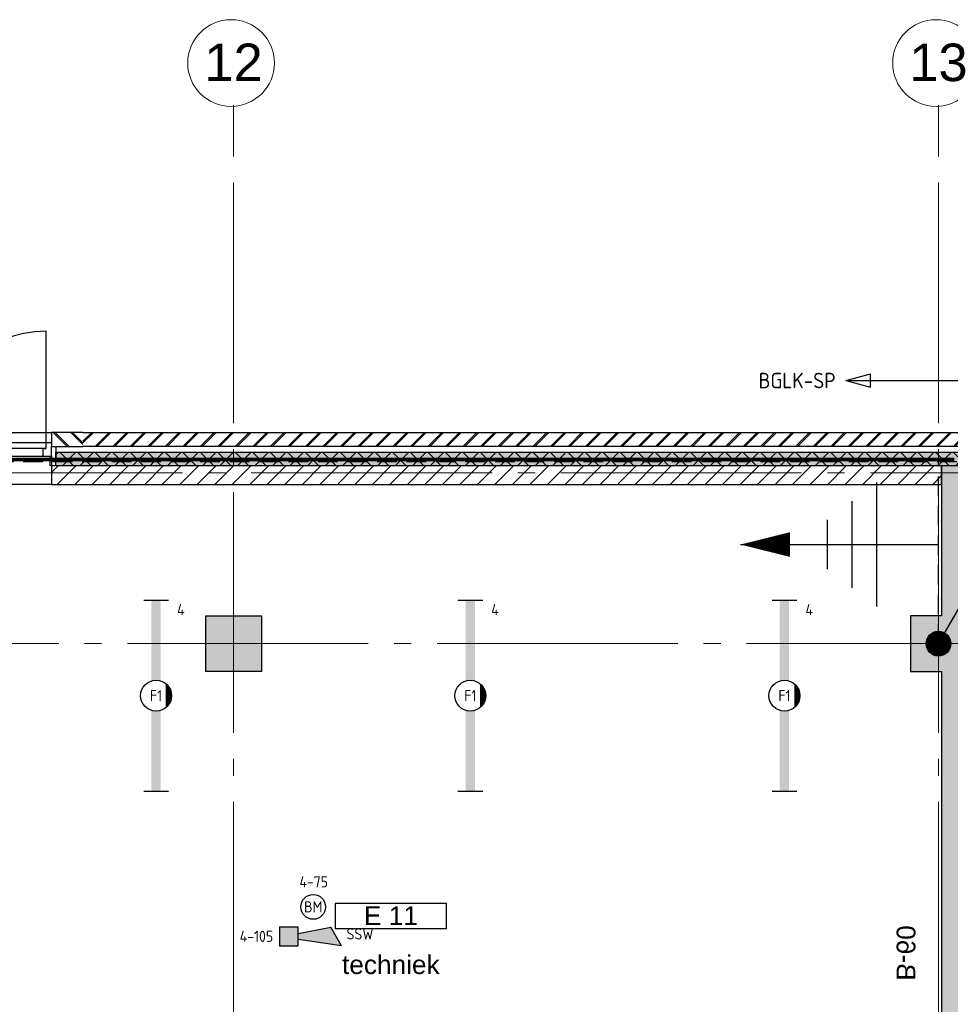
# Model space of a CAD drawing. Header units: millimetres. Extents: x -38031 to 123247, y -16330 to 129979.
# Tile 85 of 235: x 2630 to 10146, y 54283 to 62233. Entities that reach past the tile are written whole.
import ezdxf
from ezdxf.enums import TextEntityAlignment as Align

# ---------------------------------------------------------------- set-up
doc = ezdxf.new("R2010")
doc.units = ezdxf.units.MM
doc.header["$LTSCALE"] = 50
for name, pattern in [('HIDDEN', [9.525, 6.35, -3.175]), ('HIDDEN2', [4.7625, 3.175, -1.5875]), ('STYLE_11', [5, 3.888855, -0.416718, 0.277786, -0.416641])]:
    doc.linetypes.add(name, pattern=pattern)
for name, color, linetype in [('AB$1A---_ATTRIB035', 8, 'Continuous'), ('AL$1A---_ALGEMEEN', 8, 'Continuous'), ('AM$1A---_ARCERING', 8, 'Continuous'), ('AT$1A---_TEKST100', 8, 'Continuous'), ('BOUWKUNDIG', 8, 'Continuous'), ('brandscheiding', 5, 'HIDDEN'), ('EB6511--_ATTRIB', 2, 'Continuous'), ('EL6121--', 3, 'Continuous'), ('EL6212--_S', 4, 'Continuous'), ('EL6311--', 3, 'Continuous'), ('EL6511--', 3, 'Continuous')]:
    doc.layers.add(name, color=color, linetype=linetype)
doc.layers.add('stramien', color=1, linetype='STYLE_11', lineweight=15)
doc.styles.add('Arial', font='ARIAL.TTF')
doc.styles.add('BURO-018', font='iso.shx', dxfattribs={"height": 90})
doc.styles.add('BURO-035', font='ISO.shx', dxfattribs={"height": 175})
doc.styles.get("Standard").update_dxf_attribs({"font": 'iso.shx'})
pattern_1 = [(45, (0, 0), (70.7107, -70.7107), []), (45, (7.07, -7.07), (70.7107, -70.7107), [])]

# ---------------------------------------------------------------- blocks, each defined once
blk = doc.blocks.new('E00160')
at = {"color": 0, "linetype": 'Continuous'}
for p, q in [((-17.5, 0), (-13.5, 1.07)), ((-17.5, 0), (17.5, 0)), ((-17.5, 0), (-13.5, -1.07)), ((-13.5, -1.07), (-13.5, 1.07)), ((17.5, 0), (13.5, 1.07)), ((13.5, -1.07), (13.5, 1.07)), ((17.5, 0), (13.5, -1.07))]:
    blk.add_line(p, q, dxfattribs=at)
at = {"color": 0, "linetype": 'Continuous', "style": 'BURO-035'}
for tag, p in [('E_TEXT2', (-22.5, 0)), ('E_TEXT1', (22.5, 0))]:
    blk.add_attdef(tag, text='', height=3.5, dxfattribs=at).set_placement(p, align=Align.MIDDLE)
blk = doc.blocks.new('0215A2')
at = {"color": 0, "linetype": 'Continuous'}
for p, q in [((0, -8), (0, 0)), ((-2.5, -2.5), (2.5, -2.5)), ((-1.75, -3.5), (1.75, -3.5)), ((-1, -4.5), (1, -4.5))]:
    blk.add_line(p, q, dxfattribs=at)
blk.add_lwpolyline([(0, -8, 0, 1, 0), (0, -6, 1, 1, 0)], format="xyseb", dxfattribs=at)
at = {"color": 0, "linetype": 'Continuous', "style": 'BURO-018', "flags": 1}
blk.add_attdef('E_MATCODE', text='', height=1.8, rotation=90, dxfattribs=at).set_placement((0, 0), align=Align.MIDDLE)
blk = doc.blocks.new('E00168')
at = {"color": 0, "linetype": 'Continuous'}
blk.add_line((0, 0), (5, 8.66), dxfattribs=at)
blk.add_lwpolyline([(5, 8.66, 0, 1, 0), (3.5, 6.062, 1, 1, 0)], format="xyseb", dxfattribs=at)
at = {"color": 0, "const_width": 0.5}
blk.add_lwpolyline([(-0.25, 0, 1), (0.25, 0, 1)], format="xyb", close=True, dxfattribs=at)
at = {"color": 0, "linetype": 'Continuous'}
blk.add_circle((0, 0), 0.5, dxfattribs=at)
blk = doc.blocks.new('E00123')
at = {"color": 0, "linetype": 'Continuous'}
blk.add_circle((0, 0), 2, dxfattribs=at)
at = {"color": 0, "linetype": 'Continuous', "style": 'BURO-018'}
for tag, p in [('E_TEXT1', (0, 4.5)), ('E_TEXT2', (0, 0))]:
    blk.add_attdef(tag, text='', height=1.8, dxfattribs=at).set_placement(p, align=Align.MIDDLE)
at = {"color": 0, "linetype": 'Continuous', "style": 'BURO-018', "flags": 1}
blk.add_attdef('E_MATCODE', (0, 0), '', height=1.8, dxfattribs=at)
blk = doc.blocks.new('1115B6WD')
at = {"color": 0, "linetype": 'Continuous'}
for p, q in [((1.88, -1.65), (-1.88, -1.65)), ((1.68, -1.85), (-1.68, -1.85)), ((1.43, -2.05), (-1.43, -2.05)), ((1.09, -2.25), (-1.09, -2.25)), ((0.5, -2.45), (-0.5, -2.45))]:
    blk.add_line(p, q, dxfattribs=at)
blk = doc.blocks.new('1115B61540-WD2')
at = {"color": 0}
for p, q in [((-15.4, 2), (-15.4, -2)), ((15.4, 2), (15.4, -2))]:
    blk.add_line(p, q, dxfattribs=at)
at = {"color": 0, "linetype": 'Continuous'}
blk.add_circle((0, 0), 2.5, dxfattribs=at)
at = {"color": 0}
for points in [[(-2.5, 0.75), (-15.4, 0.75), (-2.5, -0.75), (-15.4, -0.75)], [(2.5, 0.75), (15.4, 0.75), (2.5, -0.75), (15.4, -0.75)]]:
    blk.add_solid(points, dxfattribs=at)
at = {"color": 0, "zscale": 100}
blk.add_blockref('1115B6WD', (0, 0), dxfattribs=at)
at = {"color": 0, "linetype": 'Continuous', "style": 'BURO-018'}
for tag, p in [('E_GKAST', (0, 8)), ('E_GROEP', (0, 5)), ('E_SGROEP', (4.5, 5)), ('E_ARMCODE', (0, 0)), ('E_SLET', (4.5, -3))]:
    blk.add_attdef(tag, text='', height=1.8, dxfattribs=at).set_placement(p, align=Align.MIDDLE)
blk = doc.blocks.new('31x_alu-mk 201-p')
at = {"color": 0}
blk.add_wipeout([(-194, 0), (-194, 1887), (-80, 1887), (-80, 0)], dxfattribs=at).dxf.layer = 'AL$1A---_ALGEMEEN'
at = {"layer": 'AL$1A---_ALGEMEEN', "color": 0}
blk.add_lwpolyline([(-194, 0), (-194, 1887), (-80, 1887), (-80, 0)], close=True, dxfattribs=at)
at = {"color": 0}
for points in [[(-194, 1820), (-130, 1820), (-130, 1842), (-80, 1842), (-80, 1887), (-194, 1887)], [(-130, 45), (-130, 1318), (-80, 1318), (-80, 45)]]:
    blk.add_wipeout(points, dxfattribs=at).dxf.layer = 'AL$1A---_ALGEMEEN'
at = {"layer": 'AL$1A---_ALGEMEEN', "color": 0}
for points in [[(-194, 1820), (-130, 1820), (-130, 1842), (-80, 1842), (-80, 1887), (-194, 1887)], [(-130, 45), (-130, 1318), (-80, 1318), (-80, 45)]]:
    blk.add_lwpolyline(points, close=True, dxfattribs=at)
at = {"color": 0}
for points in [[(-113, 2140), (-113, 2015.6), (-113, 2000), (-113, 1887), (0, 1887), (0, 2000), (0, 2140)], [(-130, 1840), (-130, 942.5), (-80, 942.5), (-80, 1840)], [(-194, 67), (-130, 67), (-130, 45), (-80, 45), (-80, 0), (-194, 0)]]:
    blk.add_wipeout(points, dxfattribs=at).dxf.layer = 'AL$1A---_ALGEMEEN'
at = {"layer": 'AM$1A---_ARCERING', "linetype": 'Continuous', "lineweight": 5}
h = blk.add_hatch(dxfattribs=at)
h.set_pattern_fill('BAKSTEEN', color=256, style=0, pattern_type=2)
h.set_pattern_definition(pattern_1)
edge = h.paths.add_edge_path()
edge.add_line((-113, 2140), (-113, 2015.6))
edge.add_line((-113, 2015.6), (-113, 2000))
edge.add_line((-113, 2000), (-113, 1887))
edge.add_line((-113, 1887), (0, 1887))
edge.add_line((0, 1887), (0, 2000))
edge.add_line((0, 2000), (0, 2140))
at = {"layer": 'AL$1A---_ALGEMEEN', "color": 0, "linetype": 'Continuous'}
for p, q in [((-95, 1840), (817.5, 1840)), ((-95, 45), (817.5, 45))]:
    blk.add_line(p, q, dxfattribs=at)
at = {"layer": 'AL$1A---_ALGEMEEN', "color": 0}
blk.add_lwpolyline([(-113, 2140), (-113, 2015.6), (-113, 2000), (-113, 1887), (0, 1887), (0, 2000), (0, 2140)], dxfattribs=at)
for points in [[(-130, 1840), (-130, 942.5), (-80, 942.5), (-80, 1840)], [(-194, 67), (-130, 67), (-130, 45), (-80, 45), (-80, 0), (-194, 0)]]:
    blk.add_lwpolyline(points, close=True, dxfattribs=at)
at = {"layer": 'AL$1A---_ALGEMEEN', "color": 0, "linetype": 'Continuous'}
for centre, start, end in [((-80, 1840), 270, 0), ((-80, 45), 0, 90)]:
    blk.add_arc(centre, 897.5, start, end, dxfattribs=at)
at = {"color": 0}
for points in [[(-220, 1921), (-113, 1921), (-113, 1887), (-220, 1887)], [(0, 0), (-113, 0), (-113, -113), (-113, -151.4), (-113, -253), (0, -253), (0, -113)]]:
    blk.add_wipeout(points, dxfattribs=at).dxf.layer = 'AL$1A---_ALGEMEEN'
at = {"layer": 'AM$1A---_ARCERING', "linetype": 'Continuous', "lineweight": 5}
h = blk.add_hatch(dxfattribs=at)
h.set_pattern_fill('BAKSTEEN', color=256, style=0, pattern_type=2)
h.set_pattern_definition(pattern_1)
h.paths.add_polyline_path([(0, 0), (-113, 0), (-113, -113), (-113, -151.4), (-113, -253), (0, -253), (0, -113)])
at = {"layer": 'AL$1A---_ALGEMEEN', "color": 0}
blk.add_lwpolyline([(-220, 1921), (-113, 1921), (-113, 1887), (-220, 1887)], close=True, dxfattribs=at)
at = {"layer": 'AL$1A---_ALGEMEEN', "color": 0, "flags": 128}
for points in [[(0, 0), (-113, 0), (-113, -113), (-113, -151.4), (-113, -253)], [(0, -253), (0, -113), (0, 0)]]:
    blk.add_lwpolyline(points, dxfattribs=at)
at = {"color": 0}
for points in [[(-269, 1887), (-194, 1887), (-194, 1875), (-269, 1875)], [(-220, 0), (-113, 0), (-113, -34), (-220, -34)]]:
    blk.add_wipeout(points, dxfattribs=at).dxf.layer = 'AL$1A---_ALGEMEEN'
at = {"layer": 'AL$1A---_ALGEMEEN', "color": 0}
for points in [[(-269, 1887), (-194, 1887), (-194, 1875), (-269, 1875)], [(-220, 0), (-113, 0), (-113, -34), (-220, -34)]]:
    blk.add_lwpolyline(points, close=True, dxfattribs=at)
at = {"color": 0}
blk.add_wipeout([(-269, 12), (-194, 12), (-194, 0), (-269, 0)], dxfattribs=at).dxf.layer = 'AL$1A---_ALGEMEEN'
at = {"layer": 'AL$1A---_ALGEMEEN', "color": 0}
blk.add_lwpolyline([(-269, 12), (-194, 12), (-194, 0), (-269, 0)], close=True, dxfattribs=at)
blk = doc.blocks.new('tekst 9 pts-1')
at = {"layer": 'AL$1A---_ALGEMEEN', "color": 0, "style": 'Arial'}
blk.add_attdef('naam_ruimte', text='', height=151.5, dxfattribs=at).set_placement((0, -41.1), align=Align.TOP_CENTER)
at = {"layer": 'AL$1A---_ALGEMEEN', "color": 0, "flags": 1}
for tag, p in [('oppervlakte', (-617.5, -1003)), ('stramiennummer', (-617.5, -1275.7))]:
    blk.add_attdef(tag, p, '', height=151.5, dxfattribs=at)
blk = doc.blocks.new('ruimtenummer')
at = {"layer": 'AL$1A---_ALGEMEEN', "color": 0, "flags": 1}
for tag, p in [('peil', (-450, -397.1)), ('onderdeel', (-450, -669.8))]:
    blk.add_attdef(tag, p, '', height=151.5, dxfattribs=at)
at = {"color": 0}
blk.add_wipeout([(-450, 100), (450, 100), (450, -100), (-450, -100)], dxfattribs=at).dxf.layer = 'AL$1A---_ALGEMEEN'
at = {"layer": 'AL$1A---_ALGEMEEN', "color": 0}
blk.add_lwpolyline([(-450, 100), (450, 100), (450, -100), (-450, -100)], close=True, dxfattribs=at)
at = {"layer": 'AL$1A---_ALGEMEEN', "color": 0, "style": 'Arial'}
blk.add_attdef('ruimtenummer', text='', height=151.5, dxfattribs=at).set_placement((0, 78), align=Align.TOP_CENTER)
blk = doc.blocks.new('txt-brandw.60')
at = {"color": 0}
blk.add_wipeout([(-223.3, -118.5), (223.3, -118.5), (223.3, 124.9), (-223.3, 124.9)], dxfattribs=at).dxf.layer = 'AL$1A---_ALGEMEEN'
at = {"layer": 'AT$1A---_TEKST100', "insert": (0, -112.2), "char_height": 151.525, "attachment_point": 8, "line_spacing_factor": 0.967741, "style": 'Arial'}
blk.add_mtext('{\\C256;\\lB-60}', dxfattribs=at)
blk = doc.blocks.new('200254 W 210 11-06-2007')
at = {"layer": 'AM$1A---_ARCERING', "linetype": 'Continuous', "lineweight": 0}
blk.add_hatch(color=256, dxfattribs=at).paths.add_polyline_path([(-32067, 32432.4), (-31617, 32432.4), (-31617, 31982.4), (-32067, 31982.4)])
at = {"layer": 'AL$1A---_ALGEMEEN', "linetype": 'Continuous'}
blk.add_lwpolyline([(-35198.5, 33912.4), (-33311.5, 33912.4), (-33311.5, 33492.4), (-35198.5, 33492.4)], close=True, dxfattribs=at)
at = {"layer": 'AL$1A---_ALGEMEEN'}
blk.add_lwpolyline([(-32067, 32432.4), (-31617, 32432.4), (-31617, 31982.4), (-32067, 31982.4)], close=True, dxfattribs=at)
at = {"layer": 'stramien', "ltscale": 10}
for p, q in [((-31842, -41013.6), (-31842, 36216.4)), ((-26149, -41013.6), (-26149, 36216.4)), ((-74199, 33587.4), (14581, 33587.4)), ((-37699, 32207.4), (65520.6, 32207.4))]:
    blk.add_line(p, q, dxfattribs=at)
at = {"layer": 'AL$1A---_ALGEMEEN'}
ref = blk.add_blockref('ruimtenummer', (-30571.1, 30008.2), dxfattribs=dict(at, xscale=-1))
ref.add_attrib('ruimtenummer', 'E 11', dxfattribs={"layer": 'AB$1A---_ATTRIB035', "height": 151.52, "style": 'Arial'}).set_placement((-30571.1, 30086.2), align=Align.TOP_CENTER)
at = {"layer": 'AL$1A---_ALGEMEEN', "xscale": -1, "rotation": 270}
blk.add_blockref('txt-brandw.60', (-26377.1, 29709.8), dxfattribs=at)
at = {"layer": 'AL$1A---_ALGEMEEN'}
ref = blk.add_blockref('tekst 9 pts-1', (-30572, 29732.5), dxfattribs=dict(at, xscale=-1))
ref.add_attrib('naam_ruimte', 'techniek', dxfattribs={"layer": 'AB$1A---_ATTRIB035', "height": 151.52, "style": 'Arial'}).set_placement((-30572, 29691.4), align=Align.TOP_CENTER)
at = {"linetype": 'Continuous'}
for points in [[(-31512, 36894.9), (-31513.7, 36860.6), (-31518.8, 36826.7), (-31527.1, 36793.3), (-31538.7, 36761), (-31553.4, 36730), (-31571, 36700.5), (-31591.5, 36672.9), (-31614.5, 36647.5), (-31640, 36624.4), (-31667.6, 36603.9), (-31697, 36586.3), (-31728.1, 36571.6), (-31760.4, 36560), (-31793.7, 36551.7), (-31827.7, 36546.6), (-31862, 36544.9), (-31896.3, 36546.6), (-31930.3, 36551.7), (-31963.6, 36560), (-31996, 36571.6), (-32027, 36586.3), (-32056.5, 36603.9), (-32084.1, 36624.4), (-32109.5, 36647.5), (-32132.6, 36672.9), (-32153, 36700.5), (-32170.7, 36730), (-32185.4, 36761), (-32197, 36793.3), (-32205.3, 36826.7), (-32210.3, 36860.6), (-32212, 36894.9), (-32210.3, 36929.2), (-32205.3, 36963.2), (-32197, 36996.5), (-32185.4, 37028.9), (-32170.7, 37059.9), (-32153, 37089.4), (-32132.6, 37117), (-32109.5, 37142.4), (-32084.1, 37165.5), (-32056.5, 37186), (-32027, 37203.6), (-31996, 37218.3), (-31963.6, 37229.9), (-31930.3, 37238.2), (-31896.3, 37243.3), (-31862, 37244.9), (-31827.7, 37243.3), (-31793.7, 37238.2), (-31760.4, 37229.9), (-31728.1, 37218.3), (-31697, 37203.6), (-31667.6, 37186), (-31640, 37165.5), (-31614.5, 37142.4), (-31591.5, 37117), (-31571, 37089.4), (-31553.4, 37059.9), (-31538.7, 37028.9), (-31527.1, 36996.5), (-31518.8, 36963.2), (-31513.7, 36929.2)], [(-25819, 36894.9), (-25820.7, 36860.6), (-25825.8, 36826.7), (-25834.1, 36793.3), (-25845.7, 36761), (-25860.4, 36730), (-25878, 36700.5), (-25898.5, 36672.9), (-25921.5, 36647.5), (-25947, 36624.4), (-25974.6, 36603.9), (-26004, 36586.3), (-26035.1, 36571.6), (-26067.4, 36560), (-26100.7, 36551.7), (-26134.7, 36546.6), (-26169, 36544.9), (-26203.3, 36546.6), (-26237.3, 36551.7), (-26270.6, 36560), (-26303, 36571.6), (-26334, 36586.3), (-26363.5, 36603.9), (-26391.1, 36624.4), (-26416.5, 36647.5), (-26439.6, 36672.9), (-26460, 36700.5), (-26477.7, 36730), (-26492.4, 36761), (-26504, 36793.3), (-26512.3, 36826.7), (-26517.3, 36860.6), (-26519, 36894.9), (-26517.3, 36929.2), (-26512.3, 36963.2), (-26504, 36996.5), (-26492.4, 37028.9), (-26477.7, 37059.9), (-26460, 37089.4), (-26439.6, 37117), (-26416.5, 37142.4), (-26391.1, 37165.5), (-26363.5, 37186), (-26334, 37203.6), (-26303, 37218.3), (-26270.6, 37229.9), (-26237.3, 37238.2), (-26203.3, 37243.3), (-26169, 37244.9), (-26134.7, 37243.3), (-26100.7, 37238.2), (-26067.4, 37229.9), (-26035.1, 37218.3), (-26004, 37203.6), (-25974.6, 37186), (-25947, 37165.5), (-25921.5, 37142.4), (-25898.5, 37117), (-25878, 37089.4), (-25860.4, 37059.9), (-25845.7, 37028.9), (-25834.1, 36996.5), (-25825.8, 36963.2), (-25820.7, 36929.2)]]:
    blk.add_wipeout(points, dxfattribs=at).dxf.layer = 'stramien'
at = {"layer": 'AM$1A---_ARCERING', "linetype": 'Continuous', "lineweight": 0}
blk.add_hatch(color=256, dxfattribs=at).paths.add_polyline_path([(-26124, 21182.6), (-26124, 11137.7), (-26374, 11137.7), (-26374, 4171.7), (-26174, 4171.7), (-26174, 4313.4), (-23424, 4313.4), (-23424, 4513.4), (-26174, 4513.4), (-26174, 10687.7), (-25924, 10687.7), (-25924, 33642.4), (-26124, 33642.4), (-26124, 32432.5), (-26374, 32432.5), (-26374, 31982.5), (-26124, 31982.5), (-26124, 21632.6), (-26374, 21632.6), (-26374, 21182.6)])
at = {"layer": 'AL$1A---_ALGEMEEN'}
blk.add_lwpolyline([(-26124, 21182.6), (-26124, 11137.7), (-26374, 11137.7), (-26374, 4171.7), (-26174, 4171.7), (-26174, 4313.4), (-23424, 4313.4), (-23424, 4513.4), (-26174, 4513.4), (-26174, 10687.7), (-25924, 10687.7), (-25924, 33642.4), (-26124, 33642.4), (-26124, 32432.5), (-26374, 32432.5), (-26374, 31982.5), (-26124, 31982.5), (-26124, 21632.6), (-26374, 21632.6), (-26374, 21182.6)], close=True, dxfattribs=at)
at = {"layer": 'stramien', "linetype": 'Continuous'}
for p, q in [((-31842, 36553.9), (-31842, 36216.4)), ((-26149, 36553.9), (-26149, 36216.4))]:
    blk.add_line(p, q, dxfattribs=at)
for centre in [(-31862, 36894.9), (-26169, 36894.9)]:
    blk.add_circle(centre, 350, dxfattribs=at)
at = {"layer": 'AL$1A---_ALGEMEEN', "rotation": 90}
blk.add_blockref('31x_alu-mk 201-p', (-33311.5, 33912.4), dxfattribs=at)
at = {"layer": 'stramien', "char_height": 303.05, "attachment_point": 2, "line_spacing_factor": 0.967741, "style": 'Arial'}
for s, insert in [('{\\C1;\\l12}', (-31842, 37052)), ('{\\C1;\\l13}', (-26149, 37052))]:
    blk.add_mtext(s, dxfattribs=dict(at, insert=insert))
at = {"layer": 'AM$1A---_ARCERING', "linetype": 'Continuous', "lineweight": 5}
h = blk.add_hatch(dxfattribs=at)
h.set_pattern_fill('BAKSTEEN', color=256, scale=50, style=0, pattern_type=2)
h.set_pattern_definition([(45, (-987936.49, -175784.82), (70.710678, -70.710678), []), (45, (-987929.42, -175791.89), (70.710678, -70.710678), [])])
edge = h.paths.add_edge_path()
edge.add_line((-33058.5, 33912.4), (-24317.5, 33912.4))
edge.add_line((-24317.5, 33912.4), (-24317.5, 33799.4))
edge.add_line((-24317.5, 33799.4), (-33058.5, 33799.4))
at = {"layer": 'AM$1A---_ARCERING', "linetype": 'Continuous', "lineweight": 0}
blk.add_hatch(color=256, dxfattribs=at).paths.add_polyline_path([(-24304, 33642.4), (-33277.5, 33642.4), (-33277.5, 33752.4), (-24304, 33752.4)])
at = {"layer": 'AM$1A---_ARCERING', "linetype": 'Continuous', "lineweight": 5}
h = blk.add_hatch(dxfattribs=at)
h.set_pattern_fill('ISOLATIE', color=256, scale=50, style=0, pattern_type=2)
h.set_pattern_definition([(135, (-987936.49, -175784.82), (70.710678, 70.710678), []), (45, (-987637.15, -176084.16), (70.710678, -70.710678), [])])
edge = h.paths.add_edge_path()
edge.add_line((-24304, 33642.4), (-33277.5, 33642.4))
edge.add_line((-33277.5, 33642.4), (-33277.5, 33752.4))
edge.add_line((-33277.5, 33752.4), (-24304, 33752.4))
h = blk.add_hatch(dxfattribs=at)
h.set_pattern_fill('KALKZANDSTEEN', color=256, scale=50, style=0, pattern_type=2)
h.set_pattern_definition([(45, (-987936.49, -175784.82), (70.710678, -70.710678), [])])
h.paths.add_polyline_path([(-26124, 33642.4), (-33311.5, 33642.4), (-33311.5, 33492.4), (-26124, 33492.4)])
at = {"layer": 'AL$1A---_ALGEMEEN'}
for p, q in [((-33058.5, 33912.4), (-24317.5, 33912.4)), ((-24317.5, 33799.4), (-33058.5, 33799.4))]:
    blk.add_line(p, q, dxfattribs=at)
blk.add_lwpolyline([(-24304, 33642.4), (-33277.5, 33642.4), (-33277.5, 33752.4), (-24304, 33752.4)], dxfattribs=at)
blk.add_lwpolyline([(-26124, 33642.4), (-33311.5, 33642.4), (-33311.5, 33492.4), (-26124, 33492.4)], close=True, dxfattribs=at)
blk = doc.blocks.new('E00028')
at = {"color": 0, "linetype": 'Continuous'}
for p, q in [((1.5, 11), (-1.5, 9.27)), ((1.5, 11), (0.5, 4)), ((-0.5, 4), (-1.5, 9.27)), ((-1.5, 4), (-1.5, 1)), ((1.5, 4), (-1.5, 4)), ((1.5, 1), (1.5, 4)), ((-1.5, 1), (1.5, 1))]:
    blk.add_line(p, q, dxfattribs=at)
for points in [[(-1.5, 9.27), (1.5, 11), (-0.5, 4), (0.5, 4)], [(-1.5, 4), (1.5, 4), (-1.5, 1), (1.5, 1)]]:
    blk.add_solid(points, dxfattribs=at)
at = {"color": 0, "linetype": 'Continuous', "style": 'BURO-018'}
blk.add_attdef('E_TEXT1', text='', height=1.8, dxfattribs=at).set_placement((0, 13.5), align=Align.MIDDLE)
at = {"color": 0, "linetype": 'Continuous', "style": 'BURO-018', "flags": 1}
blk.add_attdef('E_MATCODE', (0, 0), '', height=1.8, dxfattribs=at)

msp = doc.modelspace()

# ---------------------------------------------------------------- block references
at = {"layer": 'BOUWKUNDIG'}
msp.add_blockref('200254 W 210 11-06-2007', (36199, 24987.6), dxfattribs=at)

# ---------------------------------------------------------------- next in the draw order: linework, layer by layer
at = {"layer": 'brandscheiding', "const_width": 30}
msp.add_lwpolyline([(10177.2, 58682.4), (-31100, 58682.4), (-31100, 12977.2), (-33217.2, 12977.2), (-33217.2, -2034.8), (-4256.9, -2034.8), (-4256.9, -571.1), (10110.8, 1104.7)], dxfattribs=at)
at = {"layer": 'EL6121--', "color": 5, "linetype": 'HIDDEN2'}
for p, q in [((-2580, 58664.8), (99081, 58664.8)), ((10050, 57195), (10050, 58664.8))]:
    msp.add_line(p, q, dxfattribs=at)

# ---------------------------------------------------------------- next in the draw order: block references
at = {"layer": 'EL6121--', "linetype": 'HIDDEN2', "xscale": 200, "yscale": 200, "zscale": 200}
msp.add_blockref('E00168', (10050, 57195), dxfattribs=at)
at = {"layer": 'EL6121--', "linetype": 'HIDDEN2', "xscale": 200, "yscale": 200, "zscale": 200, "rotation": 270}
msp.add_blockref('0215A2', (10050, 57995), dxfattribs=at)
at = {"layer": 'EL6212--_S'}
ref = msp.add_blockref('E00160', (10177.2, 59319.3), dxfattribs=dict(at, xscale=50, yscale=50, zscale=50))
ref.add_attrib('E_TEXT1', 'BGLK-A07', dxfattribs={"layer": '0', "color": 2, "linetype": 'Continuous', "height": 125, "style": 'BURO-018'}).set_placement((11480.8, 59319.3), align=Align.MIDDLE)
ref.add_attrib('E_TEXT2', 'BGLK-SP', dxfattribs={"layer": '0', "color": 2, "linetype": 'Continuous', "height": 125, "style": 'BURO-018'}).set_placement((8908.5, 59319.3), align=Align.MIDDLE)
at = {"layer": 'EL6311--'}
ref = msp.add_blockref('1115B61540-WD2', (3731.2, 56774.8), dxfattribs=dict(at, xscale=50, yscale=50, zscale=50, rotation=90))
ref.add_attrib('E_ARMCODE', 'F1', dxfattribs={"layer": '0', "color": 1, "linetype": 'Continuous', "height": 90, "style": 'BURO-018'}).set_placement((3731.2, 56774.8), align=Align.MIDDLE)
ref.add_attrib('E_GROEP', '4', dxfattribs={"layer": '0', "color": 1, "linetype": 'Continuous', "height": 90, "style": 'BURO-018'}).set_placement((3931.2, 57469.8), align=Align.MIDDLE)
ref = msp.add_blockref('1115B61540-WD2', (6268.8, 56774.8), dxfattribs=dict(at, xscale=50, yscale=50, zscale=50, rotation=90))
ref.add_attrib('E_ARMCODE', 'F1', dxfattribs={"layer": '0', "color": 1, "linetype": 'Continuous', "height": 90, "style": 'BURO-018'}).set_placement((6268.8, 56774.8), align=Align.MIDDLE)
ref.add_attrib('E_GROEP', '4', dxfattribs={"layer": '0', "color": 1, "linetype": 'Continuous', "height": 90, "style": 'BURO-018'}).set_placement((6468.7, 57469.8), align=Align.MIDDLE)
ref = msp.add_blockref('1115B61540-WD2', (8806.2, 56774.8), dxfattribs=dict(at, xscale=50, yscale=50, zscale=50, rotation=90))
ref.add_attrib('E_ARMCODE', 'F1', dxfattribs={"layer": '0', "color": 1, "linetype": 'Continuous', "height": 90, "style": 'BURO-018'}).set_placement((8806.2, 56774.8), align=Align.MIDDLE)
ref.add_attrib('E_GROEP', '4', dxfattribs={"layer": '0', "color": 1, "linetype": 'Continuous', "height": 90, "style": 'BURO-018'}).set_placement((9006.2, 57469.8), align=Align.MIDDLE)
at = {"layer": 'EL6511--'}
ref = msp.add_blockref('E00123', (5000, 55069.5), dxfattribs=dict(at, xscale=50, yscale=50, zscale=50))
ref.add_attrib('E_TEXT2', 'BM', dxfattribs={"layer": 'EB6511--_ATTRIB', "color": 1, "linetype": 'Continuous', "height": 90, "style": 'BURO-018'}).set_placement((5000, 55069.5), align=Align.MIDDLE)
ref.add_attrib('E_TEXT1', '4-75', dxfattribs={"layer": 'EB6511--_ATTRIB', "color": 1, "linetype": 'Continuous', "height": 90, "style": 'BURO-018'}).set_placement((5004.3, 55272.1), align=Align.MIDDLE)
ref = msp.add_blockref('E00028', (4678.8, 54830.3), dxfattribs=dict(at, xscale=50, yscale=50, zscale=50, rotation=270))
ref.add_attrib('E_TEXT1', '4-105', dxfattribs={"layer": 'EB6511--_ATTRIB', "color": 1, "linetype": 'Continuous', "height": 90, "style": 'BURO-018'}).set_placement((4541.6, 54831.9), align=Align.MIDDLE)

# ---------------------------------------------------------------- next in the draw order: texts
at = {"layer": 'EL6511--', "color": 1, "style": 'BURO-018'}
msp.add_text('SSW', height=90, dxfattribs=at).set_placement((5269, 54806.3))

doc.saveas('drawing.dxf')
